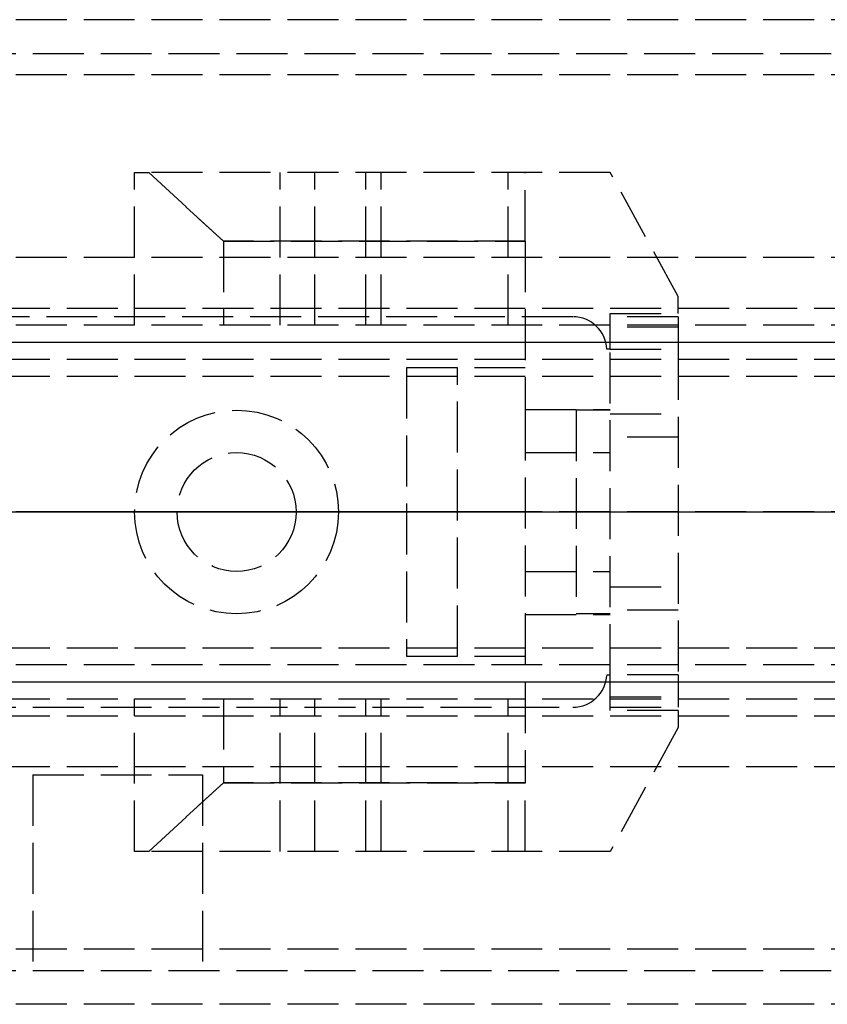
# Model space of a CAD drawing. Header units: millimetres. Extents: x 0 to 2050, y -31 to 49.
# Tile 3 of 9: x 15 to 38, y -15 to 14. Entities that reach past the tile are written whole.
import ezdxf

# ---------------------------------------------------------------- set-up
doc = ezdxf.new("R2010")
doc.units = ezdxf.units.MM
doc.header["$LTSCALE"] = 10
doc.linetypes.add('ALLCAD_Strich', pattern=[0.2, 0.15, -0.05])
doc.layers.add('BESCH_KONT_sich_schn_ansi_2d', color=40, linetype='Continuous')
doc.layers.add('BESCH_KONT_sich_schn_grun_2d', color=10, linetype='Continuous')

msp = doc.modelspace()

# ---------------------------------------------------------------- linework, layer by layer
at = {"layer": 'BESCH_KONT_sich_schn_ansi_2d', "linetype": 'ALLCAD_Strich'}
for p, q in [((0, 0, 2448), (2050, 0, 2448)), ((20, 0), (0, 0)), ((996, 0, 9), (0, 0, 9)), ((0, 0, 2307), (1053, 0, 2307)), ((2, 0, 2289), (2048, 0, 2289)), ((2, 0, 2368), (2048, 0, 2368)), ((2, 0, 2335), (2048, 0, 2335)), ((2, 0, 2366), (2048, 0, 2366)), ((2, 0, 2367), (2048, 0, 2367)), ((2, 0, 2336), (2048, 0, 2336)), ((2, 0, 2337), (2048, 0, 2337)), ((2, 0, 2363), (2048, 0, 2363)), ((2, 0, 2338.5), (2048, 0, 2338.5)), ((2048, 0, 2339.5), (2, 0, 2339.5)), ((2048, 0, 2337.5), (2, 0, 2337.5)), ((2048, 0, 2365.5), (2, 0, 2365.5)), ((2048, 0, 2336.5), (2, 0, 2336.5)), ((2048, 0, 2338), (2, 0, 2338)), ((2.017, 0, 2290), (2048, 0, 2290)), ((5, 0, 2307), (155, 0, 2307)), ((5, 0, 2298), (155, 0, 2298)), ((5, 0, 2330), (155, 0, 2330)), ((7, 0, 2363.5), (2043, 0, 2363.5)), ((18, 0, 2356.024), (18, 0, 2354.556)), ((18.413, 0, 2356.4), (18, 0, 2356.024)), ((18, 0, 2349.576), (18.413, 0, 2349.2)), ((18, 0, 2351.044), (18, 0, 2349.576)), ((18, 0, 2354.556), (22.287, 0, 2353.587)), ((22.287, 0, 2352.013), (18, 0, 2351.044)), ((24, 0, 2361), (18, 0, 2361)), ((24, 0, 2360.5), (18, 0, 2360.5)), ((18, 0, 2360.5), (18, 0, 2361)), ((19.25, 0, 2362), (18, 0, 2361)), ((20.611, 0, 2358.4), (18.413, 0, 2356.4)), ((32, 0, 2356.4), (18.413, 0, 2356.4)), ((18.413, 0, 2349.2), (20.611, 0, 2347.2)), ((18.413, 0, 2349.2), (32, 0, 2349.2)), ((19.25, 0, 2365.5), (19.25, 0, 2363.5)), ((22.75, 0, 2362), (19.25, 0, 2362)), ((19.25, 0, 2362), (19.25, 0, 2365.5)), ((20, 0), (20, 0, 9)), ((20, 0, 2288), (993, 0, 2288)), ((20, 0, 9), (20, 0, 2288)), ((29.5, 0, 2358.4), (20.611, 0, 2358.4)), ((20.611, 0, 2347.2), (29.5, 0, 2347.2)), ((22.75, 0, 2365.5), (22.75, 0, 2363.5)), ((22.75, 0, 2362), (24, 0, 2361)), ((22.75, 0, 2362), (22.75, 0, 2365.5)), ((23.304, 0, 2353.717), (24.803, 0, 2354.489)), ((24.803, 0, 2351.111), (23.304, 0, 2351.883)), ((24, 0, 2360.5), (24, 0, 2361)), ((25.261, 0, 2354.6), (29, 0, 2354.6)), ((29, 0, 2351), (25.261, 0, 2351)), ((26, 0, 2356.4), (26, 0, 2349.2)), ((26, 0, 2349.2), (27.5, 0, 2349.2)), ((27.5, 0, 2355.1), (29.5, 0, 2355.1)), ((27.5, 0, 2349.2), (27.5, 0, 2355.1)), ((29.5, 0, 2363.3), (32, 0, 2363.3)), ((29.5, 0, 2363.3), (29.5, 0, 2358.4)), ((29.5, 0, 2358.4), (29.5, 0, 2354.1)), ((32, 0, 2342.3), (29.5, 0, 2342.3)), ((29.5, 0, 2347.2), (29.5, 0, 2342.3)), ((29.5, 0, 2351.5), (29.5, 0, 2347.2)), ((29.5, 0, 2354.1), (29.5, 0, 2351.5)), ((29.5, 0, 2348.05), (32, 0, 2348.05)), ((29.5, 0, 2344.55), (32, 0, 2344.55)), ((29.5, 0, 2361.05), (32, 0, 2361.05)), ((29.5, 0, 2357.55), (32, 0, 2357.55)), ((30.901, 0, 2365.5), (30.901, 0, 2363.5)), ((31, 0, 2349.5), (31, 0, 2346.5)), ((31, 0, 2346.5), (31, 0, 2343.5)), ((32, 0, 2343.5), (31, 0, 2343.5)), ((32, 0, 2349.5), (31, 0, 2349.5)), ((31, 0, 2362.5), (31, 0, 2359.5)), ((31, 0, 2359.5), (31, 0, 2356.5)), ((32, 0, 2356.5), (31, 0, 2356.5)), ((32, 0, 2362.5), (31, 0, 2362.5)), ((31.9, 0, 2363.5), (31.9, 0, 2365.5)), ((32, 0, 2363.498), (31.995, 0, 2363.498)), ((32, 0, 2363.5), (31.995, 0, 2363.5)), ((32, 0, 2363.498), (31.995, 0, 2363.498)), ((32, 0, 2363.497), (31.995, 0, 2363.497)), ((32, 0, 2363.495), (31.995, 0, 2363.495)), ((32, 0, 2363.492), (31.995, 0, 2363.492)), ((32, 0, 2363.496), (31.995, 0, 2363.496)), ((32, 0, 2363.497), (31.995, 0, 2363.497)), ((32, 0, 2363.497), (31.995, 0, 2363.497)), ((32, 0, 2363.498), (31.995, 0, 2363.498)), ((32, 0, 2363.493), (31.995, 0, 2363.493)), ((32, 0, 2363.495), (31.995, 0, 2363.495)), ((31.995, 0, 2363.495), (31.995, 0, 2363.492)), ((32, 0, 2363.492), (31.995, 0, 2363.492)), ((32, 0, 2363.497), (31.995, 0, 2363.497)), ((31.995, 0, 2363.495), (31.995, 0, 2363.497)), ((31.995, 0, 2363.5), (31.995, 0, 2363.497)), ((34, 0, 2360.006), (32, 0, 2356.4)), ((34, 0, 2360.5), (32, 0, 2360.5)), ((32, 0, 2360.5), (32, 0, 2361.537)), ((32, 0, 2345.1), (34, 0, 2345.1)), ((32, 0, 2360.5), (32, 0, 2356.4)), ((32, 0, 2349.2), (32, 0, 2345.1)), ((32, 0, 2342.3), (32, 0, 2345.1)), ((32, 0, 2356.4), (32, 0, 2349.2)), ((32, 0, 2349.2), (34, 0, 2345.594)), ((32, 0, 2342.1), (32, 0, 2342.3)), ((32, 0, 2363.5), (32, 0, 2361.537)), ((32, 0, 2344.804), (34, 0, 2344.804)), ((34, 0, 2342.376), (32, 0, 2342.376)), ((32, 0, 2342.1), (34, 0, 2342.1)), ((34, 0, 2345.529), (32, 0, 2345.529)), ((32, 0, 2359.501), (34, 0, 2359.501)), ((34, 0, 2360.5), (34, 0, 2360.006)), ((34, 0, 2345.594), (34, 0, 2360.006)), ((34, 0, 2345.594), (34, 0, 2345.1)), ((34, 0, 2344.804), (34, 0, 2342.376)), ((34, 0, 2342.376), (34, 0, 2342.1)), ((34, 0, 2345.1), (34, 0, 2344.804)), ((34, 0, 2363.5), (34, 0, 2360.5))]:
    msp.add_line(p, q, dxfattribs=at)
at = {"layer": 'BESCH_KONT_sich_schn_ansi_2d', "linetype": 'ALLCAD_Strich', "extrusion": (0, 1, 0)}
msp.add_circle((-17.5, 2321), 2.5, dxfattribs=at)
at = {"layer": 'BESCH_KONT_sich_schn_ansi_2d', "linetype": 'ALLCAD_Strich', "extrusion": (0, -1, 0)}
for centre, start, end in [((22.617, 2355.05), 257.2662, 297.2662), ((22.617, 2350.55), 62.7338, 102.7338)]:
    msp.add_arc(centre, 1.5, start, end, dxfattribs=at)
at = {"layer": 'BESCH_KONT_sich_schn_ansi_2d', "linetype": 'ALLCAD_Strich', "extrusion": (0, 1, 0)}
for centre, radius, start, end in [((-25.261, 2353.6), 1, 62.7338, 90), ((-25.261, 2352), 1, 270, 297.2662), ((-29, 2354.1), 0.5, 90, 180), ((-29, 2351.5), 0.5, 180, 270), ((-32, 2363.5), 2, 90, 180)]:
    msp.add_arc(centre, radius, start, end, dxfattribs=at)
at = {"layer": 'BESCH_KONT_sich_schn_grun_2d', "linetype": 'ALLCAD_Strich'}
for p, q in [((2048, 14.5), (2, 14.5)), ((5, 13.5), (155, 13.5)), ((2048, 12.875), (2, 12.875)), ((18, 5.5), (18, 10)), ((18, 10), (18.413, 10)), ((18.413, 10), (20.611, 7.976)), ((20.611, 7.976), (18.413, 10)), ((32, 10), (18.413, 10)), ((22.287, 5.5), (22.287, 10)), ((23.304, 5.5), (23.304, 10)), ((24.803, 5.5), (24.803, 10)), ((25.261, 5.5), (25.261, 10)), ((29, 5.5), (29, 10)), ((29.5, 7.976), (29.5, 10)), ((34, 6.35), (32, 10)), ((29.5, 7.976), (20.611, 7.976)), ((20.611, 7.976), (20.611, 5.5)), ((20.611, 7.976), (29.5, 7.976)), ((29.5, 7.976), (29.5, 3.016)), ((2048, 7.5), (2, 7.5)), ((34, 5.85), (34, 6.35)), ((2, 6), (172, 6)), ((32, 4.8), (32, 5.85)), ((32, 5.85), (34, 5.85)), ((30.901, 5.75), (3, 5.75)), ((34, 5.75), (32, 5.75)), ((34, 5.75), (34, 4.8)), ((2048, 5.5), (2, 5.5)), ((34, 5.44), (32, 5.44)), ((0, 5), (1053, 5)), ((5, 5), (155, 5)), ((32, 4.8), (31.9, 4.8)), ((32, 4.8), (34, 4.8)), ((32, -4.8), (32, 4.8)), ((34, 4.8), (34, -4.8)), ((2, 4.5), (2048, 4.5)), ((29.5, 4.25), (26, 4.25)), ((26, 4.25), (26, -4.25)), ((27.5, -4.25), (27.5, 4.25)), ((2, 4), (2048, 4)), ((29.5, 3.016), (32, 3.016)), ((29.5, 3.016), (29.5, -3.016)), ((31, 3), (31, -3)), ((32, 3), (31, 3)), ((32, 2.89), (34, 2.89)), ((34, 2.2), (32, 2.2)), ((29.5, 1.75), (32, 1.75)), ((31.995, 0.002), (31.995, 0.005)), ((32, 0.005), (31.995, 0.005)), ((32, 0.003), (31.995, 0.003)), ((31.995, 0.002), (31.995, 0.001)), ((32, 0.002), (31.995, 0.002)), ((31.995, 0.002), (32, 0.002)), ((32, 0.001), (31.995, 0.001)), ((32, 0.001), (31.995, 0.001)), ((31.995, 0.001), (31.995, -0.001)), ((32, 0), (31.995, 0)), ((32, -0.001), (31.995, -0.001)), ((32, -0.002), (31.995, -0.002)), ((31.995, -0.006), (31.995, -0.002)), ((31.995, -0.004), (32, -0.004)), ((32, -0.004), (31.995, -0.004)), ((32, -0.006), (31.995, -0.006)), ((31.995, -0.006), (31.995, -0.008)), ((32, -0.006), (31.995, -0.006)), ((32, -0.007), (31.995, -0.007)), ((32, -0.008), (31.995, -0.008)), ((31.995, -0.012), (31.995, -0.009)), ((32, -0.009), (31.995, -0.009)), ((32, -0.011), (31.995, -0.011)), ((31.995, -0.012), (32, -0.012)), ((31.995, -0.012), (31.995, -0.012)), ((32, -0.012), (31.995, -0.012)), ((32, -0.012), (31.995, -0.012)), ((31.995, -0.012), (31.995, -0.015)), ((32, -0.012), (31.995, -0.012)), ((32, -0.013), (31.995, -0.013)), ((32, -0.015), (31.995, -0.015)), ((29.5, -1.75), (32, -1.75)), ((32, -2.2), (34, -2.2)), ((34, -2.89), (32, -2.89)), ((29.5, -3.016), (32, -3.016)), ((29.5, -3.016), (29.5, -7.976)), ((32, -3), (31, -3)), ((2, -4), (2048, -4)), ((26, -4.25), (29.5, -4.25)), ((2048, -4.5), (2, -4.5)), ((31.9, -4.8), (32, -4.8)), ((32, -5.85), (32, -4.8)), ((34, -4.8), (32, -4.8)), ((34, -4.8), (34, -5.75)), ((0, -5), (1053, -5)), ((5, -5), (155, -5)), ((2, -5.5), (2048, -5.5)), ((18, -10), (18, -5.5)), ((20.611, -5.5), (20.611, -7.976)), ((22.287, -10), (22.287, -5.5)), ((23.304, -10), (23.304, -5.5)), ((24.803, -10), (24.803, -5.5)), ((25.261, -10), (25.261, -5.5)), ((29, -10), (29, -5.5)), ((32, -5.44), (34, -5.44)), ((3, -5.75), (30.901, -5.75)), ((32, -5.75), (34, -5.75)), ((2, -6), (172, -6)), ((34, -5.85), (32, -5.85)), ((34, -5.85), (34, -6.35)), ((34, -6.35), (32, -10)), ((2, -7.5), (2048, -7.5)), ((15, -7.742), (20, -7.742)), ((15, -7.742), (15, -13.5)), ((20, -7.742), (20, -13.5)), ((20.611, -7.976), (18.413, -10)), ((18.413, -10), (20.611, -7.976)), ((29.5, -7.976), (20.611, -7.976)), ((20.611, -7.976), (29.5, -7.976)), ((29.5, -10), (29.5, -7.976)), ((18.413, -10), (18, -10)), ((32, -10), (18.413, -10)), ((2048, -12.875), (2, -12.875)), ((5, -13.5), (155, -13.5)), ((2048, -14.5), (2, -14.5))]:
    msp.add_line(p, q, dxfattribs=at)
for radius in [3, 1.75, 1.75]:
    msp.add_circle((21, 0), radius, dxfattribs=at)
for centre, start, end in [((30.901, 4.75), 2.866, 90), ((30.901, -4.75), 270, 357.134)]:
    msp.add_arc(centre, 1, start, end, dxfattribs=at)

doc.saveas('drawing.dxf')
